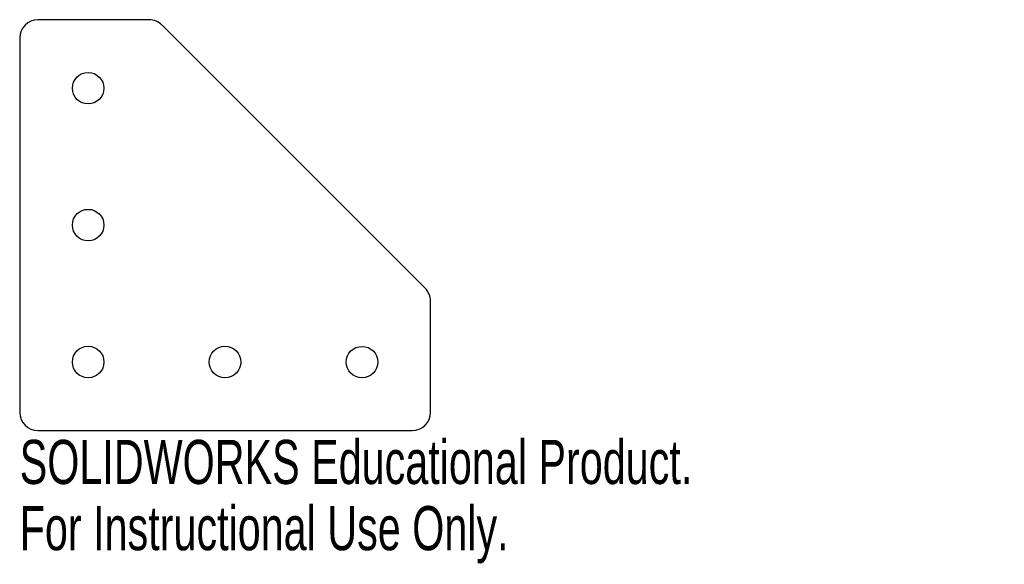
# Model space of a CAD drawing. Header units: millimetres. Extents: x 0 to 108, y -15 to 45.
import ezdxf

# ---------------------------------------------------------------- set-up
doc = ezdxf.new("R2010")
doc.units = ezdxf.units.MM
doc.styles.add('SLDTEXTSTYLE0', font='TXT', dxfattribs={"width": 0.7})

msp = doc.modelspace()

# ---------------------------------------------------------------- linework, layer by layer
at = {"color": 7, "linetype": 'Continuous', "lineweight": 25}
for p, q in [((14.17, 45), (2, 45)), ((44.41, 15.59), (15.59, 44.41)), ((0, 43), (0, 2)), ((45, 2), (45, 14.17)), ((2, 0), (43, 0))]:
    msp.add_line(p, q, dxfattribs=at)
for centre, radius in [((7.5, 37.5), 1.73), ((7.5, 22.5), 1.73), ((7.5, 7.5), 1.73), ((22.5, 7.5), 1.73), ((37.5, 7.5), 1.72)]:
    msp.add_circle(centre, radius, dxfattribs=at)
for centre, start, end in [((2, 43), 90, 180), ((14.17, 43), 45, 90), ((43, 14.17), 0, 45), ((2, 2), 180, 270), ((43, 2), 270, 0)]:
    msp.add_arc(centre, 2, start, end, dxfattribs=at)

# ---------------------------------------------------------------- texts
at = {"color": 7, "linetype": 'Continuous', "char_height": 4.8336, "attachment_point": 1, "style": 'SLDTEXTSTYLE0'}
for s, insert in [('SOLIDWORKS Educational Product.', (0, -1.02)), ('For Instructional Use Only.', (0, -8.27))]:
    msp.add_mtext(s, dxfattribs=dict(at, insert=insert))

doc.saveas('drawing.dxf')
